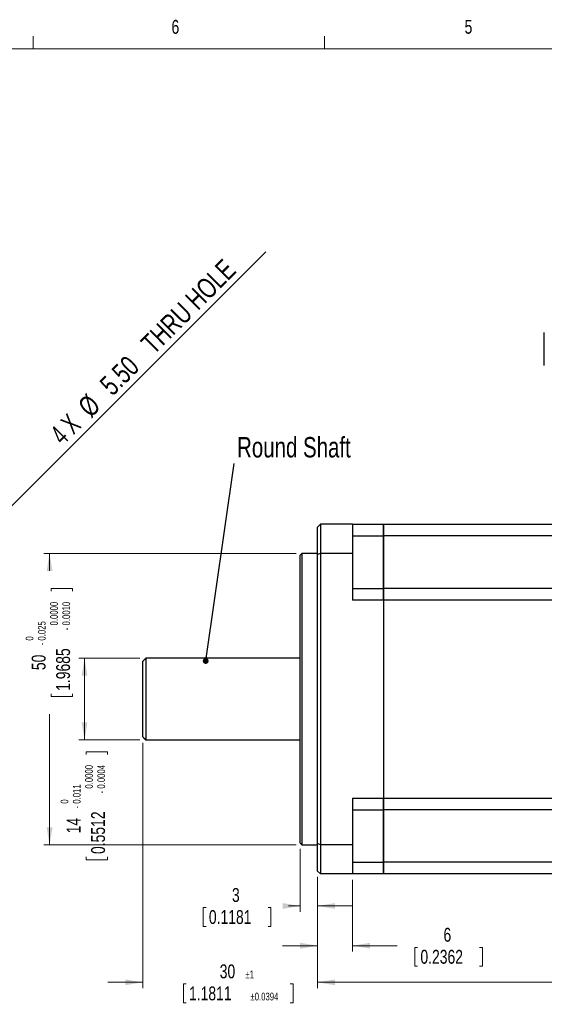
# Model space of a CAD drawing. Header units: millimetres. Extents: x 11 to 421, y 5 to 275.
# Tile 6 of 8: x 114 to 204, y 106 to 275. Entities that reach past the tile are written whole.
import ezdxf

# ---------------------------------------------------------------- set-up
doc = ezdxf.new("R2010")
doc.units = ezdxf.units.MM
doc.styles.add('SLDTEXTSTYLE0', font='TXT', dxfattribs={"width": 0.75})
doc.styles.add('SLDTEXTSTYLE3', font='TXT', dxfattribs={"width": 0.666667})
doc.dimstyles.new('SLDDIMSTYLE0', dxfattribs={"dimtxt": 2.38125, "dimasz": 3, "dimexe": 0, "dimexo": 0.0625, "dimgap": 0.595313, "dimtad": 0, "dimdec": 1, "dimrnd": 1e-09, "dimzin": 12, "dimdsep": 46, "dimtxsty": 'SLDTEXTSTYLE0', "dimsah": 1, "dimcen": 0.09, "dimadec": 0, "dimazin": 0, "dimtol": 1, "dimtp": 1, "dimtm": 1, "dimtfac": 1, "dimtdec": 1, "dimtofl": 0, "dimtmove": 0, "dimatfit": 3, "dimfxl": 1, "dimtolj": 1, "dimarcsym": 0})
doc.dimstyles.new('SLDDIMSTYLE2', dxfattribs={"dimtxt": 3.5, "dimasz": 3, "dimexe": 0, "dimexo": 0.0625, "dimgap": 0.875, "dimtad": 2, "dimrnd": 1e-09, "dimzin": 4, "dimdsep": 46, "dimtxsty": 'SLDTEXTSTYLE0', "dimsah": 1, "dimcen": 0.09, "dimadec": 0, "dimazin": 0, "dimtfac": 1, "dimtmove": 0, "dimatfit": 3, "dimfxl": 1, "dimtolj": 1, "dimtzin": 12, "dimarcsym": 0})
doc.dimstyles.new('SLDDIMSTYLE3', dxfattribs={"dimtxt": 2.38125, "dimasz": 3, "dimexe": 0, "dimexo": 0.0625, "dimgap": 0.595313, "dimtad": 0, "dimrnd": 1e-09, "dimzin": 12, "dimdsep": 46, "dimtxsty": 'SLDTEXTSTYLE0', "dimsah": 1, "dimcen": 0.09, "dimadec": 0, "dimazin": 0, "dimtfac": 1, "dimtofl": 0, "dimtmove": 0, "dimatfit": 3, "dimfxl": 1, "dimtolj": 1, "dimtzin": 12, "dimarcsym": 0})
doc.dimstyles.new('SLDDIMSTYLE4', dxfattribs={"dimtxt": 2.38125, "dimasz": 3, "dimexe": 0, "dimexo": 0.0625, "dimgap": 0.595313, "dimtad": 0, "dimrnd": 1e-09, "dimzin": 12, "dimdsep": 46, "dimtxsty": 'SLDTEXTSTYLE0', "dimsah": 1, "dimcen": 0.09, "dimadec": 0, "dimazin": 0, "dimtol": 1, "dimtp": 1, "dimtm": 1, "dimtfac": 1, "dimtofl": 0, "dimtmove": 0, "dimatfit": 3, "dimfxl": 1, "dimtolj": 1, "dimarcsym": 0})
doc.dimstyles.new('SLDDIMSTYLE5', dxfattribs={"dimtxt": 2.38125, "dimasz": 3, "dimexe": 0, "dimexo": 0.0625, "dimgap": 0.595313, "dimtad": 0, "dimrnd": 1e-09, "dimzin": 12, "dimdsep": 46, "dimtxsty": 'SLDTEXTSTYLE0', "dimsah": 1, "dimcen": 0.09, "dimadec": 0, "dimazin": 0, "dimtol": 1, "dimtp": 1, "dimtm": 1, "dimtfac": 1, "dimtofl": 0, "dimtmove": 0, "dimatfit": 3, "dimfxl": 1, "dimtolj": 1, "dimarcsym": 0})
doc.dimstyles.new('SLDDIMSTYLE6', dxfattribs={"dimtxt": 2.38125, "dimasz": 3, "dimexe": 0, "dimexo": 0.0625, "dimgap": 0.595313, "dimtad": 0, "dimdec": 3, "dimrnd": 1e-09, "dimzin": 12, "dimdsep": 46, "dimtxsty": 'SLDTEXTSTYLE0', "dimsah": 1, "dimcen": 0.09, "dimadec": 0, "dimazin": 0, "dimtol": 1, "dimtm": 0.011, "dimtfac": 0.555556, "dimtdec": 3, "dimtofl": 0, "dimtmove": 0, "dimatfit": 3, "dimfxl": 1, "dimtolj": 1, "dimtzin": 0, "dimarcsym": 0})
doc.dimstyles.new('SLDDIMSTYLE7', dxfattribs={"dimtxt": 2.38125, "dimasz": 3, "dimexe": 0, "dimexo": 0.0625, "dimgap": 0.595313, "dimtad": 0, "dimdec": 3, "dimrnd": 1e-09, "dimzin": 12, "dimdsep": 46, "dimtxsty": 'SLDTEXTSTYLE0', "dimsah": 1, "dimcen": 0.09, "dimadec": 0, "dimazin": 0, "dimtol": 1, "dimtm": 0.025, "dimtfac": 0.555556, "dimtdec": 3, "dimtofl": 0, "dimtmove": 0, "dimatfit": 3, "dimfxl": 1, "dimtolj": 1, "dimtzin": 0, "dimarcsym": 0})
doc.dimstyles.new('SLDDIMSTYLE8', dxfattribs={"dimtxt": 0, "dimasz": 1, "dimexe": 0, "dimexo": 0.0625, "dimgap": 0, "dimtad": 0, "dimtih": 1, "dimtoh": 1, "dimdec": 0, "dimrnd": 1e-09, "dimzin": 0, "dimdsep": 46, "dimtxsty": 'Standard', "dimblk1": 'DOT', "dimblk2": 'DOT', "dimsah": 1, "dimcen": 0.09, "dimadec": 0, "dimazin": 0, "dimtfac": 1, "dimtdec": 0, "dimtofl": 0, "dimtmove": 0, "dimatfit": 3, "dimldrblk": 'DOT', "dimfxl": 1, "dimtolj": 1, "dimtzin": 0, "dimarcsym": 0})

# ---------------------------------------------------------------- blocks, each defined once
blk = doc.blocks.new('*D7')
at = {"color": 7, "linetype": 'Continuous', "lineweight": 0}
for q in [(155.84, 235.48), (101.91, 181.54)]:
    blk.add_line((105.79, 185.43), q, dxfattribs=at)
blk.add_solid([(105.79, 185.43), (108.27, 187.2), (107.56, 187.91)], dxfattribs=at)
at = {"color": 7, "linetype": 'Continuous', "lineweight": 0, "char_height": 3.5, "attachment_point": 1, "rotation": 45}
for s, insert, style in [(' THRU HOLE', (133.46, 219.47), 'SLDTEXTSTYLE0'), ('5.50', (127.07, 213.08), 'SLDTEXTSTYLE0'), ('%%c', (123.33, 209.34), 'SLDTEXTSTYLE0'), ('4 X', (118.54, 204.63), 'SLDTEXTSTYLE3')]:
    blk.add_mtext(s, dxfattribs=dict(at, insert=insert, style=style))
blk = doc.blocks.new('*D13')
at = {"color": 7, "linetype": 'Continuous', "lineweight": 0}
for p, q in [((305.84, 133.24), (305.84, 109.15)), ((164.74, 128.24), (164.74, 109.15)), ((164.74, 110.15), (217.46, 110.15)), ((220.5, 109.87), (220.5, 106.65)), ((220.5, 109.87), (220.98, 109.87)), ((239.32, 109.87), (238.84, 109.87)), ((239.32, 109.87), (239.32, 106.65)), ((305.84, 110.15), (241.96, 110.15)), ((220.5, 106.65), (220.98, 106.65)), ((239.32, 106.65), (238.84, 106.65))]:
    blk.add_line(p, q, dxfattribs=at)
for points in [[(164.74, 110.15), (167.74, 109.65), (167.74, 110.65)], [(305.84, 110.15), (302.84, 110.65), (302.84, 109.65)]]:
    blk.add_solid(points, dxfattribs=at)
at = {"color": 7, "linetype": 'Continuous', "lineweight": 0, "attachment_point": 1, "style": 'SLDTEXTSTYLE0'}
for s, insert, char_height in [('141.1', (224.54, 113.22), 2.381), ('±1', (233.33, 112.15), 1.323), ('5.5551', (221.46, 109.44), 2.381), ('±0.0394', (232.01, 108.37), 1.323)]:
    blk.add_mtext(s, dxfattribs=dict(at, insert=insert, char_height=char_height))
blk = doc.blocks.new('*D15')
at = {"color": 7, "linetype": 'Continuous', "lineweight": 0}
for p, q in [((164.74, 128.24), (164.74, 115.43)), ((170.74, 127.74), (170.74, 115.43)), ((164.74, 116.43), (158.74, 116.43)), ((170.74, 116.43), (178.38, 116.43)), ((181.41, 116.15), (181.41, 112.93)), ((181.41, 116.15), (181.9, 116.15)), ((193.02, 116.15), (192.53, 116.15)), ((193.02, 116.15), (193.02, 112.93)), ((181.41, 112.93), (181.9, 112.93)), ((193.02, 112.93), (192.53, 112.93))]:
    blk.add_line(p, q, dxfattribs=at)
for points in [[(164.74, 116.43), (161.74, 116.93), (161.74, 115.93)], [(170.74, 116.43), (173.74, 115.93), (173.74, 116.93)]]:
    blk.add_solid(points, dxfattribs=at)
at = {"color": 7, "linetype": 'Continuous', "lineweight": 0, "attachment_point": 1, "style": 'SLDTEXTSTYLE0'}
for s, insert, char_height in [('6', (186.34, 119.5), 2.38), ('0.2362', (182.38, 115.72), 2.381)]:
    blk.add_mtext(s, dxfattribs=dict(at, insert=insert, char_height=char_height))
blk = doc.blocks.new('*D16')
at = {"color": 7, "linetype": 'Continuous', "lineweight": 0}
for p, q in [((161.74, 133.04), (161.74, 122.25)), ((164.74, 128.24), (164.74, 122.25)), ((145.11, 122.96), (145.11, 119.75)), ((145.11, 122.96), (145.6, 122.96)), ((156.72, 122.96), (156.24, 122.96)), ((156.72, 122.96), (156.72, 119.75)), ((161.74, 123.25), (159.75, 123.25)), ((164.74, 123.25), (170.74, 123.25)), ((145.11, 119.75), (145.6, 119.75)), ((156.72, 119.75), (156.24, 119.75))]:
    blk.add_line(p, q, dxfattribs=at)
for points in [[(161.74, 123.25), (158.74, 123.75), (158.74, 122.75)], [(164.74, 123.25), (167.74, 122.75), (167.74, 123.75)]]:
    blk.add_solid(points, dxfattribs=at)
at = {"color": 7, "linetype": 'Continuous', "lineweight": 0, "attachment_point": 1, "style": 'SLDTEXTSTYLE0'}
for s, insert, char_height in [('3', (150.04, 126.32), 2.38), ('0.1181', (146.08, 122.54), 2.381)]:
    blk.add_mtext(s, dxfattribs=dict(at, insert=insert, char_height=char_height))
blk = doc.blocks.new('*D17')
at = {"color": 7, "linetype": 'Continuous', "lineweight": 0}
for p, q in [((134.74, 151.24), (134.74, 109.15)), ((164.74, 128.24), (164.74, 109.15)), ((134.74, 110.15), (128.74, 110.15)), ((141.7, 109.87), (141.7, 106.65)), ((141.7, 109.87), (142.19, 109.87)), ((160.52, 109.87), (160.04, 109.87)), ((160.52, 109.87), (160.52, 106.65)), ((164.74, 110.15), (170.74, 110.15)), ((141.7, 106.65), (142.19, 106.65)), ((160.52, 106.65), (160.04, 106.65))]:
    blk.add_line(p, q, dxfattribs=at)
for points in [[(134.74, 110.15), (131.74, 110.65), (131.74, 109.65)], [(164.74, 110.15), (167.74, 109.65), (167.74, 110.65)]]:
    blk.add_solid(points, dxfattribs=at)
at = {"color": 7, "linetype": 'Continuous', "lineweight": 0, "attachment_point": 1, "style": 'SLDTEXTSTYLE0'}
for s, insert, char_height in [('30', (147.94, 113.22), 2.381), ('±1', (152.34, 112.15), 1.323), ('1.1811', (142.67, 109.44), 2.381), ('±0.0394', (153.22, 108.37), 1.323)]:
    blk.add_mtext(s, dxfattribs=dict(at, insert=insert, char_height=char_height))
blk = doc.blocks.new('*D18')
at = {"color": 7, "linetype": 'Continuous', "lineweight": 0}
for p, q in [((264.04, 240.74), (328.84, 240.74)), ((327.84, 240.74), (327.84, 197.72)), ((328.13, 195.08), (331.34, 195.08)), ((328.13, 195.08), (328.13, 194.59)), ((331.34, 195.08), (331.34, 194.59)), ((328.13, 176.26), (328.13, 176.74)), ((328.13, 176.26), (331.34, 176.26)), ((331.34, 176.26), (331.34, 176.74)), ((327.84, 128.74), (327.84, 173.22)), ((171.74, 128.74), (328.84, 128.74))]:
    blk.add_line(p, q, dxfattribs=at)
for points in [[(327.84, 240.74), (327.34, 237.74), (328.34, 237.74)], [(327.84, 128.74), (328.34, 131.74), (327.34, 131.74)]]:
    blk.add_solid(points, dxfattribs=at)
at = {"color": 7, "linetype": 'Continuous', "lineweight": 0, "attachment_point": 1, "rotation": 90, "style": 'SLDTEXTSTYLE0'}
for s, insert, char_height in [('±0.0394', (329.62, 187.77), 1.323), ('±1', (325.84, 187.77), 1.323), ('112', (324.77, 181.62), 2.381), ('4.4094', (328.55, 177.22), 2.381)]:
    blk.add_mtext(s, dxfattribs=dict(at, insert=insert, char_height=char_height))
blk = doc.blocks.new('*D21')
at = {"color": 7, "linetype": 'Continuous', "lineweight": 0}
for p, q in [((134.24, 165.74), (123.74, 165.74)), ((124.74, 165.74), (124.74, 151.74)), ((134.24, 151.74), (123.74, 151.74)), ((125.03, 149.72), (128.66, 149.72)), ((125.03, 149.72), (125.03, 149.24)), ((128.66, 149.72), (128.66, 149.24)), ((125.03, 131.19), (125.03, 131.67)), ((125.03, 131.19), (128.66, 131.19)), ((128.66, 131.19), (128.66, 131.67))]:
    blk.add_line(p, q, dxfattribs=at)
for points in [[(124.74, 165.74), (124.24, 162.74), (125.24, 162.74)], [(124.74, 151.74), (125.24, 154.74), (124.24, 154.74)]]:
    blk.add_solid(points, dxfattribs=at)
at = {"color": 7, "linetype": 'Continuous', "lineweight": 0, "attachment_point": 1, "rotation": 90, "style": 'SLDTEXTSTYLE0'}
for s, insert, char_height in [('0.0000', (124.84, 143.38), 1.323), ('0.0004', (126.94, 143.38), 1.323), ('0.011', (122.74, 140.79), 1.323), ('0.5512', (125.87, 132.16), 2.381), ('-', (126.94, 142.56), 1.32), ('0', (120.64, 140.79), 1.32), ('-', (122.74, 139.97), 1.32), ('14', (121.67, 135.72), 2.381)]:
    blk.add_mtext(s, dxfattribs=dict(at, insert=insert, char_height=char_height))
blk = doc.blocks.new('*D22')
at = {"color": 7, "linetype": 'Continuous', "lineweight": 0}
for p, q in [((161.04, 183.74), (117.74, 183.74)), ((118.74, 183.74), (118.74, 180.75)), ((119.03, 177.71), (122.66, 177.71)), ((119.03, 177.71), (119.03, 177.23)), ((122.66, 177.71), (122.66, 177.23)), ((119.03, 159.18), (119.03, 159.67)), ((119.03, 159.18), (122.66, 159.18)), ((122.66, 159.18), (122.66, 159.67)), ((118.74, 133.74), (118.74, 156.15)), ((161.04, 133.74), (117.74, 133.74))]:
    blk.add_line(p, q, dxfattribs=at)
for points in [[(118.74, 183.74), (118.24, 180.74), (119.24, 180.74)], [(118.74, 133.74), (119.24, 136.74), (118.24, 136.74)]]:
    blk.add_solid(points, dxfattribs=at)
at = {"color": 7, "linetype": 'Continuous', "lineweight": 0, "attachment_point": 1, "rotation": 90, "style": 'SLDTEXTSTYLE0'}
for s, insert, char_height in [('0.0000', (118.84, 171.37), 1.323), ('0.0010', (120.94, 171.37), 1.323), ('0.025', (116.74, 168.78), 1.323), ('-', (120.94, 170.55), 1.32), ('0', (114.64, 168.78), 1.32), ('1.9685', (119.87, 160.15), 2.381), ('-', (116.74, 167.96), 1.32), ('50', (115.67, 163.71), 2.381)]:
    blk.add_mtext(s, dxfattribs=dict(at, insert=insert, char_height=char_height))
blk = doc.blocks.new('_DOT')
at = {"color": 0, "linetype": 'ByBlock', "lineweight": -2}
blk.add_line((-0.5, 0), (-1, 0), dxfattribs=at)
at = {"color": 0, "linetype": 'ByBlock', "const_width": 0.5}
blk.add_lwpolyline([(-0.25, 0, 1), (0.25, 0, 1)], format="xyb", close=True, dxfattribs=at)

msp = doc.modelspace()

# ---------------------------------------------------------------- linework, layer by layer
at = {"color": 7, "linetype": 'Continuous', "lineweight": 0}
for p, q in [((115.9129, 270.3087), (115.9129, 272.4626)), ((165.9192, 270.3087), (165.9192, 272.4626)), ((15.9068, 270.3087), (415.9568, 270.3087))]:
    msp.add_line(p, q, dxfattribs=at)
at = {"color": 7, "linetype": 'Continuous', "lineweight": 30}
for p, q in [((203.6433, 220.2292), (203.6433, 221.6215)), ((203.6433, 218.8369), (203.6433, 220.2292)), ((203.6433, 217.4446), (203.6433, 218.8369)), ((203.6433, 216.0523), (203.6433, 217.4446)), ((203.6433, 215.9523), (203.6433, 216.0523)), ((165.2433, 188.7369), (164.7433, 188.2369)), ((164.7433, 183.5298), (164.7433, 188.2369)), ((165.2433, 188.7369), (165.2433, 183.7369)), ((170.7433, 188.7369), (165.2433, 188.7369)), ((170.7433, 188.7369), (170.7433, 183.7369)), ((170.7433, 188.7369), (176.0433, 188.7369)), ((176.0433, 188.7369), (176.0433, 186.7369)), ((176.0433, 188.7369), (231.5433, 188.7369)), ((176.0433, 186.7369), (176.0433, 188.7369)), ((170.7433, 186.7369), (176.0433, 186.7369)), ((176.0433, 177.7369), (176.0433, 186.7369)), ((231.5433, 186.7369), (176.0433, 186.7369)), ((176.0433, 186.7369), (176.0433, 177.7369)), ((161.7433, 158.7369), (161.7433, 183.4369)), ((162.0433, 183.7369), (162.0433, 158.7369)), ((165.2433, 183.7369), (164.7433, 183.5298)), ((164.7433, 133.944), (164.7433, 183.5298)), ((165.2433, 183.7369), (165.2433, 133.7369)), ((170.7433, 183.7369), (165.2433, 183.7369)), ((170.7433, 183.7369), (170.7433, 175.7369)), ((170.7433, 177.7369), (176.0433, 177.7369)), ((176.0433, 177.7369), (176.0433, 175.7369)), ((176.0433, 175.7369), (176.0433, 177.7369)), ((231.5433, 177.7369), (176.0433, 177.7369)), ((176.0433, 175.7369), (170.7433, 175.7369)), ((176.0433, 175.7369), (176.0433, 141.7369)), ((176.0433, 175.7369), (176.0433, 141.7369)), ((231.5433, 175.7369), (176.0433, 175.7369)), ((135.2433, 165.7369), (135.2433, 158.7369)), ((134.7433, 158.7369), (134.7433, 165.2369)), ((134.7433, 152.2369), (134.7433, 158.7369)), ((135.2433, 158.7369), (135.2433, 151.7369)), ((161.7433, 134.0369), (161.7433, 158.7369)), ((162.0433, 158.7369), (162.0433, 133.7369)), ((170.7433, 141.7369), (176.0433, 141.7369)), ((170.7433, 141.7369), (170.7433, 133.7369)), ((176.0433, 141.7369), (176.0433, 139.7369)), ((176.0433, 139.7369), (176.0433, 141.7369)), ((176.0433, 141.7369), (231.5433, 141.7369)), ((170.7433, 139.7369), (176.0433, 139.7369)), ((176.0433, 130.7369), (176.0433, 139.7369)), ((231.5433, 139.7369), (176.0433, 139.7369)), ((176.0433, 139.7369), (176.0433, 130.7369)), ((165.2433, 133.7369), (164.7433, 133.944)), ((164.7433, 129.2369), (164.7433, 133.944)), ((170.7433, 133.7369), (165.2433, 133.7369)), ((165.2433, 133.7369), (165.2433, 128.7369)), ((170.7433, 133.7369), (170.7433, 128.7369)), ((170.7433, 130.7369), (176.0433, 130.7369)), ((176.0433, 130.7369), (176.0433, 128.7369)), ((231.5433, 130.7369), (176.0433, 130.7369)), ((176.0433, 128.7369), (176.0433, 130.7369)), ((165.2433, 128.7369), (164.7433, 129.2369)), ((170.7433, 128.7369), (165.2433, 128.7369)), ((176.0433, 128.7369), (170.7433, 128.7369)), ((231.5433, 128.7369), (176.0433, 128.7369))]:
    msp.add_line(p, q, dxfattribs=at)
for points in [[(162.0433, 183.7369), (161.7433, 183.4369)], [(164.7433, 183.7369), (162.0433, 183.7369)], [(135.2433, 165.7369), (134.7433, 165.2369)], [(161.7433, 165.7369), (135.2433, 165.7369)], [(134.7433, 152.2369), (135.2433, 151.7369)], [(135.2433, 151.7369), (161.7433, 151.7369)], [(161.7433, 134.0369), (162.0433, 133.7369)], [(162.0433, 133.7369), (164.7433, 133.7369)]]:
    msp.add_open_spline(points, degree=1, dxfattribs=at)

# ---------------------------------------------------------------- texts
at = {"color": 7, "linetype": 'Continuous', "lineweight": 0, "attachment_point": 1, "style": 'SLDTEXTSTYLE0'}
for s, insert, char_height in [('6', (139.6667, 275.2534), 2.3813), ('5', (189.9588, 275.267), 2.3813), ('Round Shaft', (150.9165, 203.6956), 3.5)]:
    msp.add_mtext(s, dxfattribs=dict(at, insert=insert, char_height=char_height))

# ---------------------------------------------------------------- dimensions: what is measured, and where the dimension line sits
at = {"color": 7, "linetype": 'Continuous', "lineweight": 0}
for base, p1, p2, dimstyle, picture, middle in [((327.8433, 240.7369), (170.7433, 128.7369), (263.0433, 240.7369), 'SLDDIMSTYLE5', '*D18', (327.8433, 185.4709)), ((118.7433, 183.7369), (162.0433, 133.7369), (162.0433, 183.7369), 'SLDDIMSTYLE7', '*D22', (118.7433, 168.4478)), ((124.7433, 165.7369), (135.2433, 151.7369), (135.2433, 165.7369), 'SLDDIMSTYLE6', '*D21', (124.7433, 140.4557))]:
    dim = msp.add_linear_dim(base=base, p1=p1, p2=p2, angle=90, dimstyle=dimstyle, dxfattribs=at)
    dim.commit()
    dim.dimension.update_dxf_attribs({"geometry": picture, "text_midpoint": middle, "dimtype": 160})
dim = msp.add_diameter_dim_2p(p1=(101.9055, 181.5411), p2=(105.7946, 185.4302), text='4 X<> THRU HOLE', dimstyle='SLDDIMSTYLE2', dxfattribs=at)
dim.commit()
dim.dimension.update_dxf_attribs({"geometry": '*D7', "text_midpoint": (138.3003, 217.9359), "dimtype": 163})
for base, p2, dimstyle, picture, middle in [((134.7433, 110.1499), (134.7433, 152.2369), 'SLDDIMSTYLE4', '*D17', (150.9165, 110.1499)), ((161.7433, 123.2485), (161.7433, 134.0369), 'SLDDIMSTYLE3', '*D16', (150.9165, 123.2485)), ((305.8433, 110.1499), (305.8433, 134.2369), 'SLDDIMSTYLE0', '*D13', (229.7123, 110.1499)), ((170.7433, 116.4299), (170.7433, 128.7369), 'SLDDIMSTYLE3', '*D15', (187.2148, 116.4299))]:
    dim = msp.add_linear_dim(base=base, p1=(164.7433, 129.2369), p2=p2, dimstyle=dimstyle, dxfattribs=at)
    dim.commit()
    dim.dimension.update_dxf_attribs({"geometry": picture, "text_midpoint": middle, "dimtype": 160})

# ---------------------------------------------------------------- leaders
msp.add_leader([(145.533, 165.2787), (150.4134, 199.1838)], dimstyle='SLDDIMSTYLE8', dxfattribs=at)

doc.saveas('drawing.dxf')
